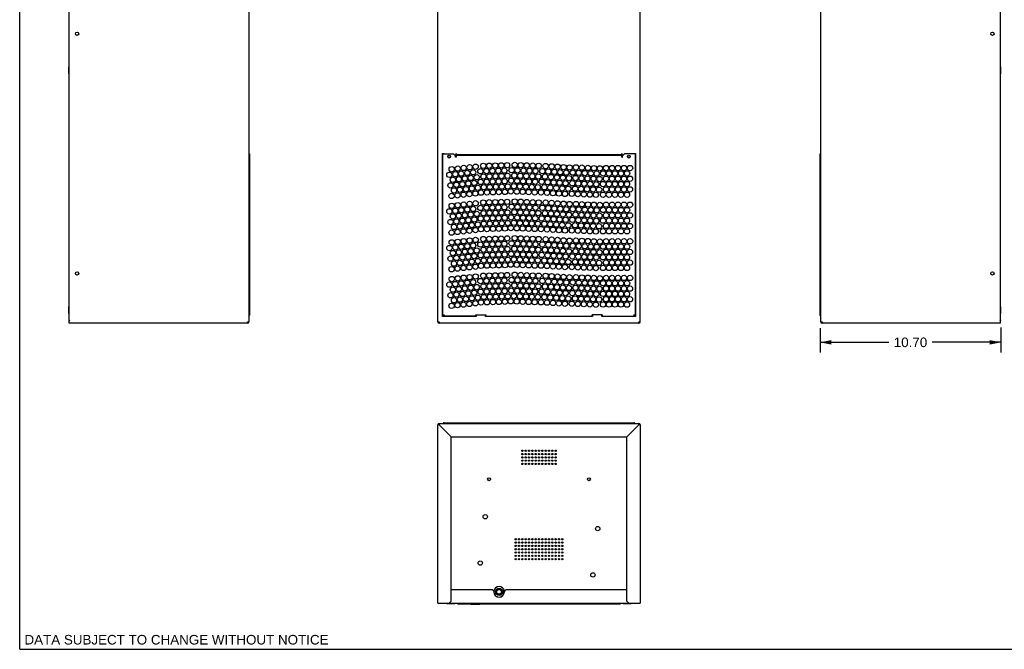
# Model space of a CAD drawing. Header units: inches. Extents: x 0 to 113, y 0 to 73.
# Tile 1 of 5: x 0 to 58, y 0 to 37. Entities that reach past the tile are written whole.
import ezdxf

# ---------------------------------------------------------------- set-up
doc = ezdxf.new("R2010")
doc.units = ezdxf.units.IN
doc.header["$LTSCALE"] = 6.233333
doc.header["$MEASUREMENT"] = 0
doc.layers.get('0').update_dxf_attribs({"linetype": 'CONTINUOUS'})
doc.layers.add('DIMENSIONS', color=7, linetype='CONTINUOUS')
doc.styles.get("Standard").update_dxf_attribs({"font": 'arial.ttf'})
doc.dimstyles.new('DIMSTYLE_1', dxfattribs={"dimtxt": 0.566667, "dimasz": 0.666667, "dimexe": 0.09, "dimexo": 0.07, "dimgap": 0.0425, "dimtad": 0, "dimtih": 1, "dimtoh": 1, "dimzin": 4, "dimdsep": 46, "dimtxsty": 'Standard', "dimblk": '_FILLED', "dimblk1": '_FILLED', "dimblk2": '_FILLED', "dimcen": 0.09, "dimazin": 1, "dimtfac": 1, "dimtdec": 3, "dimtofl": 0, "dimtmove": 0, "dimatfit": 3, "dimldrblk": '_FILLED', "dimfxl": 0, "dimtolj": 1, "dimtzin": 4, "dimarcsym": 0})

# ---------------------------------------------------------------- blocks, each defined once
blk = doc.blocks.new('_FILLED')
at = {"color": 0, "linetype": 'ByBlock'}
blk.add_solid([(0, 0), (-1, 0.2), (-1, -0.2)], dxfattribs=at)
blk = doc.blocks.new('*D1')
at = {"layer": 'DIMENSIONS', "color": 2, "linetype": 'Continuous'}
for p, q in [((47.34, 18.996), (47.34, 17.556)), ((58.041, 19.034), (58.041, 17.556)), ((47.34, 18.156), (51.417, 18.156)), ((58.041, 18.156), (53.964, 18.156))]:
    blk.add_line(p, q, dxfattribs=at)
at = {"layer": 'DIMENSIONS', "color": 2, "linetype": 'Continuous', "xscale": 0.6666666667, "yscale": 0.6666666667, "zscale": 0.6666666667, "rotation": 180}
blk.add_blockref('_FILLED', (47.34, 18.156), dxfattribs=at)
at = {"layer": 'DIMENSIONS', "color": 2, "linetype": 'Continuous', "xscale": 0.6666666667, "yscale": 0.6666666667, "zscale": 0.6666666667}
blk.add_blockref('_FILLED', (58.041, 18.156), dxfattribs=at)
at = {"layer": 'DIMENSIONS', "color": 2, "linetype": 'Continuous', "insert": (52.691, 18.44), "char_height": 0.5667, "width": 1.98017, "attachment_point": 2, "line_spacing_factor": 0.9}
blk.add_mtext('10.70', dxfattribs=at)

msp = doc.modelspace()

# ---------------------------------------------------------------- linework, layer by layer
at = {"color": 7, "linetype": 'Continuous'}
for p, q in [((0, 0), (0, 73.3333)), ((2.9209, 19.4378), (2.9209, 54.6002)), ((24.7332, 19.3591), (24.7332, 54.7185)), ((36.7017, 19.3591), (36.7017, 54.7185)), ((58.0094, 19.4378), (58.0094, 54.6002)), ((13.5508, 53.9943), (13.5508, 19.3591)), ((47.3795, 19.3591), (47.3795, 53.9943)), ((2.8894, 34.4457), (2.8894, 34.0363)), ((2.8894, 34.4457), (2.9209, 34.4457)), ((58.0409, 34.4457), (58.0094, 34.4457)), ((58.0409, 34.0363), (58.0409, 34.4457)), ((2.8894, 34.241), (2.9209, 34.241)), ((2.8894, 34.0363), (2.9209, 34.0363)), ((58.0409, 34.241), (58.0094, 34.241)), ((58.0409, 34.0363), (58.0094, 34.0363)), ((13.5902, 29.3), (13.5508, 29.3)), ((13.5902, 29.3), (13.5902, 19.7725)), ((25.0186, 29.3197), (25.1171, 29.3197)), ((25.0186, 19.6839), (25.0186, 29.3197)), ((25.0285, 29.3), (25.6584, 29.3)), ((25.0285, 19.6937), (25.0285, 29.3)), ((25.1171, 29.3197), (25.1171, 29.3)), ((25.6584, 29.3), (25.7765, 29.1819)), ((25.7765, 29.1032), (25.7765, 29.2389)), ((25.8257, 29.3197), (25.7772, 29.2382)), ((25.8159, 29.2213), (35.619, 29.2213)), ((25.8159, 29.2213), (25.8159, 29.1032)), ((25.8257, 29.3197), (25.8257, 29.241)), ((35.6092, 29.241), (25.8257, 29.241)), ((35.6577, 29.2382), (35.6092, 29.3197)), ((35.6092, 29.241), (35.6092, 29.3197)), ((35.619, 29.1032), (35.619, 29.2213)), ((35.6584, 29.1819), (35.7765, 29.3)), ((35.6584, 29.1032), (35.6584, 29.2389)), ((36.4064, 29.3), (35.7765, 29.3)), ((36.3179, 29.3197), (36.4163, 29.3197)), ((36.3179, 29.3), (36.3179, 29.3197)), ((36.4064, 29.3), (36.4064, 19.6937)), ((36.4163, 29.3197), (36.4163, 19.6839)), ((47.3795, 29.3), (47.3402, 29.3)), ((47.3402, 19.7725), (47.3402, 29.3)), ((25.8159, 29.1032), (25.7765, 29.1032)), ((35.619, 29.1032), (35.6584, 29.1032)), ((25.0186, 22.3512), (25.0285, 22.3512)), ((36.4163, 22.3512), (36.4064, 22.3512)), ((25.0186, 22.115), (25.0285, 22.115)), ((36.4163, 22.115), (36.4064, 22.115)), ((36.4064, 20.9792), (36.4163, 20.9792)), ((36.4064, 20.7311), (36.4163, 20.7311)), ((2.8894, 20.2725), (2.9209, 20.2725)), ((2.8894, 20.2725), (2.8894, 19.863)), ((2.8894, 20.0678), (2.9209, 20.0678)), ((2.8894, 19.863), (2.9209, 19.863)), ((25.0186, 19.8119), (25.0285, 19.8119)), ((36.4064, 19.8119), (36.4163, 19.8119)), ((58.0409, 20.2725), (58.0094, 20.2725)), ((58.0409, 20.0678), (58.0094, 20.0678)), ((58.0409, 19.863), (58.0094, 19.863)), ((58.0409, 19.863), (58.0409, 20.2725)), ((2.9209, 19.4378), (2.9602, 19.4378)), ((2.9236, 19.4247), (2.9209, 19.4378)), ((2.9209, 19.4151), (2.9602, 19.4378)), ((2.9209, 19.2804), (2.9209, 19.4151)), ((13.472, 19.2804), (2.9209, 19.2804)), ((2.9271, 19.4187), (2.9236, 19.4247)), ((13.472, 19.3591), (13.5508, 19.3591)), ((13.472, 19.2804), (13.472, 19.3591)), ((24.7332, 19.3591), (24.8119, 19.3591)), ((24.8119, 19.3591), (24.8119, 19.2804)), ((36.623, 19.2804), (24.8119, 19.2804)), ((26.997, 19.6839), (25.0186, 19.6839)), ((26.997, 19.6937), (25.0285, 19.6937)), ((25.0771, 19.7528), (25.0635, 19.743)), ((25.0679, 19.6937), (25.0692, 19.7069)), ((25.0919, 19.7626), (25.0771, 19.7528)), ((25.0794, 19.7331), (25.0875, 19.7462)), ((25.0875, 19.7462), (25.097, 19.7594)), ((25.1072, 19.7725), (25.0919, 19.7626)), ((25.0925, 19.7287), (25.0974, 19.7424)), ((25.097, 19.7594), (25.1072, 19.7725)), ((25.0974, 19.7424), (25.1023, 19.7571)), ((25.1023, 19.7571), (25.1072, 19.7725)), ((26.9773, 19.7725), (27.5679, 19.7725)), ((26.9773, 19.6937), (26.9773, 19.7725)), ((26.997, 19.7331), (26.9773, 19.7331)), ((26.997, 19.7725), (26.997, 19.6839)), ((27.5482, 19.6839), (27.5482, 19.7725)), ((27.5679, 19.7331), (27.5482, 19.7331)), ((27.5482, 19.6937), (33.8868, 19.6937)), ((33.8868, 19.6839), (27.5482, 19.6839)), ((27.5679, 19.7725), (27.5679, 19.6937)), ((34.4576, 19.7725), (33.8671, 19.7725)), ((33.8671, 19.6937), (33.8671, 19.7725)), ((33.8671, 19.7331), (33.8868, 19.7331)), ((33.8868, 19.7725), (33.8868, 19.6839)), ((34.4379, 19.6839), (34.4379, 19.7725)), ((34.4379, 19.7331), (34.4576, 19.7331)), ((34.4379, 19.6937), (36.4064, 19.6937)), ((36.4163, 19.6839), (34.4379, 19.6839)), ((34.4576, 19.7725), (34.4576, 19.6937)), ((36.3431, 19.7626), (36.3277, 19.7725)), ((36.3277, 19.7725), (36.3379, 19.7594)), ((36.3277, 19.7725), (36.3326, 19.7571)), ((36.3326, 19.7571), (36.3375, 19.7424)), ((36.3375, 19.7424), (36.3425, 19.7287)), ((36.3379, 19.7594), (36.3474, 19.7462)), ((36.3474, 19.7462), (36.3555, 19.7331)), ((36.3555, 19.7331), (36.3618, 19.72)), ((36.3618, 19.72), (36.3657, 19.7069)), ((36.3657, 19.7069), (36.3671, 19.6937)), ((36.3834, 19.7331), (36.3714, 19.743)), ((36.623, 19.3591), (36.7017, 19.3591)), ((36.623, 19.2804), (36.623, 19.3591)), ((47.3795, 19.3591), (47.4583, 19.3591)), ((47.4583, 19.3591), (47.4583, 19.2804)), ((58.0094, 19.2804), (47.4583, 19.2804)), ((57.9701, 19.4378), (58.0094, 19.4378)), ((57.9701, 19.4378), (58.0094, 19.4151)), ((58.0094, 19.2804), (58.0094, 19.4151)), ((25.1072, 13.4011), (36.3277, 13.4011)), ((26.9773, 13.3618), (26.9773, 13.4011)), ((27.5679, 13.4011), (27.5679, 13.3618)), ((33.8671, 13.3618), (33.8671, 13.4011)), ((34.4576, 13.4011), (34.4576, 13.3618)), ((24.7332, 2.7318), (24.7332, 13.283)), ((24.8119, 13.283), (24.7332, 13.283)), ((24.8119, 13.3618), (24.8119, 13.283)), ((24.8119, 13.3618), (36.623, 13.3618)), ((25.5206, 12.5744), (24.8119, 13.283)), ((36.623, 13.283), (35.9143, 12.5744)), ((36.623, 13.283), (36.623, 13.3618)), ((36.7017, 13.283), (36.623, 13.283)), ((36.7017, 13.283), (36.7017, 2.7318)), ((25.5206, 2.85), (25.5206, 12.5744)), ((25.5206, 12.5744), (35.9143, 12.5744)), ((35.9143, 2.85), (35.9143, 12.5744)), ((29.3733, 5.9011), (29.3057, 5.9011)), ((29.5702, 5.9011), (29.5025, 5.9011)), ((29.767, 5.9011), (29.6994, 5.9011)), ((29.9639, 5.9011), (29.8962, 5.9011)), ((30.1607, 5.9011), (30.0931, 5.9011)), ((30.3576, 5.9011), (30.2899, 5.9011)), ((30.5544, 5.9011), (30.4868, 5.9011)), ((30.7513, 5.9011), (30.6836, 5.9011)), ((30.9481, 5.9011), (30.8805, 5.9011)), ((31.145, 5.9011), (31.0773, 5.9011)), ((31.3418, 5.9011), (31.2742, 5.9011)), ((31.5387, 5.9011), (31.471, 5.9011)), ((31.7355, 5.9011), (31.6679, 5.9011)), ((31.9324, 5.9011), (31.8647, 5.9011)), ((32.1293, 5.9011), (32.0616, 5.9011)), ((27.9616, 3.5192), (25.5206, 3.5192)), ((27.9616, 3.5192), (28.0403, 3.4405)), ((28.1457, 3.6354), (28.2569, 3.6996)), ((28.5647, 3.6355), (28.4535, 3.6997)), ((28.6702, 3.4405), (28.749, 3.5192)), ((35.9143, 3.5192), (28.749, 3.5192)), ((28.0403, 3.4405), (28.0403, 3.4011)), ((28.0476, 3.4653), (28.0476, 3.3373)), ((28.146, 3.1667), (28.2563, 3.103)), ((28.564, 3.1664), (28.4537, 3.1027)), ((28.6629, 3.3372), (28.6629, 3.4653)), ((28.6702, 3.4405), (28.6702, 3.4011)), ((24.7332, 2.7318), (36.7017, 2.7318)), ((25.2645, 2.7003), (25.2645, 2.7318)), ((25.2645, 2.7003), (25.7373, 2.7003)), ((25.3827, 2.7003), (25.3827, 2.7318)), ((25.5206, 2.85), (25.4025, 2.7318)), ((25.6191, 2.7003), (25.6191, 2.7318)), ((25.7373, 2.7003), (25.7373, 2.7318)), ((25.8946, 2.6925), (25.8946, 2.7318)), ((25.8946, 2.6925), (35.5403, 2.6925)), ((26.3671, 2.6925), (26.3671, 2.7318)), ((26.6938, 2.6925), (26.6938, 2.6689)), ((26.6938, 2.6689), (27.2214, 2.6689)), ((27.2214, 2.6925), (27.2214, 2.6689)), ((28.2189, 2.7263), (28.2175, 2.7122)), ((28.493, 2.7122), (28.2175, 2.7122)), ((28.2175, 2.7122), (28.2175, 2.7082)), ((28.2175, 2.7082), (28.493, 2.7082)), ((28.4916, 2.7263), (28.493, 2.7122)), ((28.493, 2.7122), (28.493, 2.7082)), ((31.4347, 2.7318), (31.4347, 2.6925)), ((31.997, 2.7318), (31.997, 2.6925)), ((32.9433, 2.7263), (32.9419, 2.7122)), ((33.2175, 2.7122), (32.9419, 2.7122)), ((32.9419, 2.7122), (32.9419, 2.7082)), ((32.9419, 2.7082), (33.2175, 2.7082)), ((33.216, 2.7263), (33.2175, 2.7122)), ((33.2175, 2.7122), (33.2175, 2.7082)), ((35.0679, 2.6925), (35.0679, 2.7318)), ((35.5403, 2.6925), (35.5403, 2.7318)), ((35.6976, 2.7003), (35.6976, 2.7318)), ((35.6976, 2.7003), (36.1704, 2.7003)), ((35.8158, 2.7003), (35.8158, 2.7318)), ((36.0324, 2.7318), (35.9143, 2.85)), ((36.0522, 2.7003), (36.0522, 2.7318)), ((36.1704, 2.7003), (36.1704, 2.7318)), ((0, 0), (113.3333, 0))]:
    msp.add_line(p, q, dxfattribs=at)
for points in [[(13.5902, 19.7725), (13.5886, 19.7626), (13.5842, 19.7528), (13.5769, 19.743), (13.5671, 19.7331), (13.5552, 19.7233), (13.5508, 19.7201)], [(25.0635, 19.743), (25.0515, 19.7331), (25.0418, 19.7233), (25.0345, 19.7134), (25.03, 19.7036), (25.0285, 19.6937)], [(25.0679, 19.6937), (25.0728, 19.6953), (25.0777, 19.6997), (25.0826, 19.707), (25.0875, 19.7168), (25.0925, 19.7287)], [(25.0692, 19.7069), (25.0731, 19.72), (25.0794, 19.7331)], [(25.1072, 19.7725), (25.1023, 19.7648), (25.0974, 19.7574), (25.0925, 19.7506), (25.0875, 19.7446), (25.0849, 19.7421)], [(36.35, 19.7421), (36.3474, 19.7446), (36.3425, 19.7506), (36.3375, 19.7574), (36.3326, 19.7648), (36.3277, 19.7725)], [(36.3425, 19.7287), (36.3474, 19.7168), (36.3523, 19.707), (36.3572, 19.6997), (36.3621, 19.6953), (36.3671, 19.6937)], [(36.3714, 19.743), (36.3578, 19.7528), (36.3431, 19.7626)], [(36.4004, 19.7134), (36.3932, 19.7233), (36.3834, 19.7331)], [(36.4064, 19.6937), (36.4049, 19.7036), (36.4004, 19.7134)], [(47.3795, 19.7201), (47.3751, 19.7233), (47.3632, 19.7331), (47.3534, 19.743), (47.3461, 19.7528), (47.3417, 19.7626), (47.3402, 19.7725)], [(58.0094, 19.4378), (58.0068, 19.4247), (58.0032, 19.4187)], [(25.081, 13.3618), (25.0826, 13.3661), (25.0875, 13.3781), (25.0925, 13.3879), (25.0974, 13.3951), (25.1023, 13.3996), (25.1072, 13.4011)], [(36.3277, 13.4011), (36.3326, 13.3996), (36.3375, 13.3951), (36.3425, 13.3879), (36.3474, 13.3781), (36.3523, 13.3661), (36.3539, 13.3618)]]:
    msp.add_lwpolyline(points, dxfattribs=at)
for centre, radius in [((3.3933, 36.4063), 0.0984), ((57.537, 36.4063), 0.0984), ((25.4025, 29.1426), 0.0846), ((25.4025, 29.1426), 0.0787), ((25.4025, 29.1426), 0.0709), ((36.0324, 29.1426), 0.0846), ((36.0324, 29.1426), 0.0787), ((36.0324, 29.1426), 0.0709), ((25.5571, 28.3957), 0.1575), ((25.9095, 28.4328), 0.1575), ((26.2619, 28.4698), 0.1575), ((26.6142, 28.5069), 0.1575), ((26.9666, 28.5439), 0.1575), ((27.4191, 28.5925), 0.1575), ((27.7733, 28.6024), 0.1575), ((28.1275, 28.6123), 0.1575), ((28.4817, 28.6221), 0.1575), ((28.8359, 28.632), 0.1575), ((29.2828, 28.6489), 0.1575), ((29.6369, 28.635), 0.1575), ((29.9909, 28.621), 0.1575), ((30.345, 28.6071), 0.1575), ((30.699, 28.5932), 0.1575), ((31.1107, 28.5845), 0.1575), ((31.4643, 28.5626), 0.1575), ((31.818, 28.5406), 0.1575), ((32.1716, 28.5186), 0.1575), ((32.5253, 28.4967), 0.1575), ((32.9036, 28.5029), 0.1575), ((33.2577, 28.4881), 0.1575), ((33.6117, 28.4734), 0.1575), ((33.9657, 28.4586), 0.1575), ((34.3197, 28.4439), 0.1575), ((34.6827, 28.4635), 0.1575), ((35.037, 28.4628), 0.1575), ((35.3913, 28.4622), 0.1575), ((35.7457, 28.4615), 0.1575), ((36.1, 28.4608), 0.1575), ((25.4138, 28.064), 0.1575), ((25.7662, 28.101), 0.1575), ((25.9753, 27.8063), 0.1575), ((26.1186, 28.1381), 0.1575), ((26.3277, 27.8434), 0.1575), ((26.471, 28.1751), 0.1575), ((26.6801, 27.8804), 0.1575), ((26.8234, 28.2121), 0.1575), ((27.0325, 27.9174), 0.1575), ((27.2507, 28.2728), 0.1575), ((27.4366, 27.9629), 0.1575), ((27.6049, 28.2826), 0.1575), ((27.7908, 27.9727), 0.1575), ((27.9591, 28.2925), 0.1575), ((28.145, 27.9826), 0.1575), ((28.3133, 28.3023), 0.1575), ((28.4992, 27.9924), 0.1575), ((28.6675, 28.3122), 0.1575), ((28.8534, 28.0023), 0.1575), ((29.0934, 28.3411), 0.1575), ((29.258, 28.0194), 0.1575), ((29.4474, 28.3272), 0.1575), ((29.6121, 28.0055), 0.1575), ((29.8015, 28.3133), 0.1575), ((29.9661, 27.9916), 0.1575), ((30.1556, 28.2993), 0.1575), ((30.3202, 27.9777), 0.1575), ((30.5096, 28.2854), 0.1575), ((30.6743, 27.9637), 0.1575), ((30.9143, 28.2812), 0.1575), ((31.0716, 27.9558), 0.1575), ((31.268, 28.2592), 0.1575), ((31.4253, 27.9339), 0.1575), ((31.6216, 28.2372), 0.1575), ((31.7789, 27.9119), 0.1575), ((31.9753, 28.2153), 0.1575), ((32.1326, 27.8899), 0.1575), ((32.3289, 28.1933), 0.1575), ((32.4862, 27.868), 0.1575), ((32.7135, 28.1955), 0.1575), ((32.8774, 27.8735), 0.1575), ((33.0675, 28.1808), 0.1575), ((33.2314, 27.8587), 0.1575), ((33.4216, 28.1661), 0.1575), ((33.5855, 27.844), 0.1575), ((33.7756, 28.1513), 0.1575), ((33.9395, 27.8293), 0.1575), ((34.1296, 28.1366), 0.1575), ((34.2935, 27.8145), 0.1575), ((34.5049, 28.1489), 0.1575), ((34.6815, 27.8336), 0.1575), ((34.8592, 28.1482), 0.1575), ((35.0358, 27.8329), 0.1575), ((35.2136, 28.1475), 0.1575), ((35.3901, 27.8322), 0.1575), ((35.5679, 28.1469), 0.1575), ((35.7445, 27.8316), 0.1575), ((35.9222, 28.1462), 0.1575), ((36.0988, 27.8309), 0.1575), ((25.4796, 27.4375), 0.1575), ((25.6229, 27.7693), 0.1575), ((25.832, 27.4746), 0.1575), ((26.1844, 27.5116), 0.1575), ((26.3935, 27.2169), 0.1575), ((26.5368, 27.5486), 0.1575), ((26.7459, 27.2539), 0.1575), ((26.8892, 27.5857), 0.1575), ((27.0983, 27.291), 0.1575), ((27.2683, 27.6431), 0.1575), ((27.4541, 27.3332), 0.1575), ((27.6225, 27.653), 0.1575), ((27.8083, 27.343), 0.1575), ((27.9766, 27.6628), 0.1575), ((28.1625, 27.3529), 0.1575), ((28.3308, 27.6727), 0.1575), ((28.5167, 27.3628), 0.1575), ((28.685, 27.6825), 0.1575), ((28.8709, 27.3726), 0.1575), ((29.0686, 27.7117), 0.1575), ((29.2333, 27.39), 0.1575), ((29.4227, 27.6978), 0.1575), ((29.5873, 27.3761), 0.1575), ((29.7767, 27.6838), 0.1575), ((29.9414, 27.3622), 0.1575), ((30.1308, 27.6699), 0.1575), ((30.2954, 27.3482), 0.1575), ((30.4849, 27.656), 0.1575), ((30.6495, 27.3343), 0.1575), ((30.8753, 27.6525), 0.1575), ((31.0326, 27.3271), 0.1575), ((31.2289, 27.6305), 0.1575), ((31.3862, 27.3052), 0.1575), ((31.5826, 27.6085), 0.1575), ((31.7399, 27.2832), 0.1575), ((31.9362, 27.5866), 0.1575), ((32.0935, 27.2612), 0.1575), ((32.2899, 27.5646), 0.1575), ((32.4472, 27.2392), 0.1575), ((32.6873, 27.5662), 0.1575), ((32.8512, 27.2441), 0.1575), ((33.0413, 27.5514), 0.1575), ((33.2052, 27.2294), 0.1575), ((33.3954, 27.5367), 0.1575), ((33.7494, 27.5219), 0.1575), ((34.1034, 27.5072), 0.1575), ((34.5037, 27.519), 0.1575), ((34.858, 27.5183), 0.1575), ((35.2124, 27.5176), 0.1575), ((35.5667, 27.5169), 0.1575), ((35.921, 27.5163), 0.1575), ((25.5455, 26.8111), 0.1575), ((25.6888, 27.1428), 0.1575), ((25.8979, 26.8481), 0.1575), ((26.0411, 27.1798), 0.1575), ((26.2503, 26.8851), 0.1575), ((26.6027, 26.9222), 0.1575), ((26.955, 26.9592), 0.1575), ((27.2858, 27.0134), 0.1575), ((27.64, 27.0233), 0.1575), ((27.9942, 27.0331), 0.1575), ((28.3484, 27.043), 0.1575), ((28.7026, 27.0528), 0.1575), ((29.0439, 27.0823), 0.1575), ((29.3979, 27.0683), 0.1575), ((29.752, 27.0544), 0.1575), ((30.106, 27.0405), 0.1575), ((30.4601, 27.0266), 0.1575), ((30.8362, 27.0237), 0.1575), ((31.1899, 27.0018), 0.1575), ((31.5435, 26.9798), 0.1575), ((31.8972, 26.9578), 0.1575), ((32.2508, 26.9359), 0.1575), ((32.6611, 26.9368), 0.1575), ((33.0151, 26.922), 0.1575), ((33.3691, 26.9073), 0.1575), ((33.5593, 27.2146), 0.1575), ((33.7232, 26.8926), 0.1575), ((33.9133, 27.1999), 0.1575), ((34.0772, 26.8778), 0.1575), ((34.2673, 27.1851), 0.1575), ((34.5025, 26.889), 0.1575), ((34.6803, 27.2037), 0.1575), ((34.8568, 26.8884), 0.1575), ((35.0346, 27.203), 0.1575), ((35.2112, 26.8877), 0.1575), ((35.3889, 27.2023), 0.1575), ((35.5655, 26.887), 0.1575), ((35.7433, 27.2016), 0.1575), ((35.9198, 26.8863), 0.1575), ((36.0976, 27.201), 0.1575), ((25.5571, 26.2304), 0.1575), ((25.9095, 26.2674), 0.1575), ((26.2619, 26.3045), 0.1575), ((26.6142, 26.3415), 0.1575), ((26.9666, 26.3785), 0.1575), ((27.2507, 26.1074), 0.1575), ((27.4191, 26.4272), 0.1575), ((27.6049, 26.1173), 0.1575), ((27.7733, 26.437), 0.1575), ((27.9591, 26.1271), 0.1575), ((28.1275, 26.4469), 0.1575), ((28.3133, 26.137), 0.1575), ((28.4817, 26.4568), 0.1575), ((28.6675, 26.1468), 0.1575), ((28.8359, 26.4666), 0.1575), ((29.0934, 26.1758), 0.1575), ((29.2828, 26.4835), 0.1575), ((29.4474, 26.1618), 0.1575), ((29.6369, 26.4696), 0.1575), ((29.8015, 26.1479), 0.1575), ((29.9909, 26.4557), 0.1575), ((30.1556, 26.134), 0.1575), ((30.345, 26.4417), 0.1575), ((30.5096, 26.1201), 0.1575), ((30.699, 26.4278), 0.1575), ((30.9143, 26.1158), 0.1575), ((31.1107, 26.4192), 0.1575), ((31.268, 26.0938), 0.1575), ((31.4643, 26.3972), 0.1575), ((31.6216, 26.0719), 0.1575), ((31.818, 26.3752), 0.1575), ((32.1716, 26.3533), 0.1575), ((32.5253, 26.3313), 0.1575), ((32.9036, 26.3375), 0.1575), ((33.2577, 26.3228), 0.1575), ((33.6117, 26.308), 0.1575), ((33.9657, 26.2933), 0.1575), ((34.3197, 26.2785), 0.1575), ((34.6827, 26.2981), 0.1575), ((35.037, 26.2975), 0.1575), ((35.3913, 26.2968), 0.1575), ((35.7457, 26.2961), 0.1575), ((36.1, 26.2955), 0.1575), ((25.4138, 25.8986), 0.1575), ((25.6229, 25.6039), 0.1575), ((25.7662, 25.9357), 0.1575), ((25.9753, 25.641), 0.1575), ((26.1186, 25.9727), 0.1575), ((26.3277, 25.678), 0.1575), ((26.471, 26.0098), 0.1575), ((26.6801, 25.715), 0.1575), ((26.8234, 26.0468), 0.1575), ((27.0325, 25.7521), 0.1575), ((27.2683, 25.4778), 0.1575), ((27.4366, 25.7975), 0.1575), ((27.6225, 25.4876), 0.1575), ((27.7908, 25.8074), 0.1575), ((27.9766, 25.4975), 0.1575), ((28.145, 25.8172), 0.1575), ((28.3308, 25.5073), 0.1575), ((28.4992, 25.8271), 0.1575), ((28.685, 25.5172), 0.1575), ((28.8534, 25.8369), 0.1575), ((29.0686, 25.5463), 0.1575), ((29.258, 25.8541), 0.1575), ((29.4227, 25.5324), 0.1575), ((29.6121, 25.8402), 0.1575), ((29.7767, 25.5185), 0.1575), ((29.9661, 25.8262), 0.1575), ((30.1308, 25.5046), 0.1575), ((30.3202, 25.8123), 0.1575), ((30.4849, 25.4906), 0.1575), ((30.6743, 25.7984), 0.1575), ((30.8753, 25.4871), 0.1575), ((31.0716, 25.7905), 0.1575), ((31.4253, 25.7685), 0.1575), ((31.7789, 25.7465), 0.1575), ((31.9753, 26.0499), 0.1575), ((32.1326, 25.7246), 0.1575), ((32.3289, 26.0279), 0.1575), ((32.4862, 25.7026), 0.1575), ((32.7135, 26.0302), 0.1575), ((32.8774, 25.7081), 0.1575), ((33.0675, 26.0154), 0.1575), ((33.2314, 25.6934), 0.1575), ((33.4216, 26.0007), 0.1575), ((33.5855, 25.6786), 0.1575), ((33.7756, 25.986), 0.1575), ((33.9395, 25.6639), 0.1575), ((34.1296, 25.9712), 0.1575), ((34.2935, 25.6492), 0.1575), ((34.5049, 25.9835), 0.1575), ((34.6815, 25.6682), 0.1575), ((34.8592, 25.9828), 0.1575), ((35.0358, 25.6676), 0.1575), ((35.2136, 25.9822), 0.1575), ((35.3901, 25.6669), 0.1575), ((35.5679, 25.9815), 0.1575), ((35.7445, 25.6662), 0.1575), ((35.9222, 25.9808), 0.1575), ((36.0988, 25.6655), 0.1575), ((25.4796, 25.2722), 0.1575), ((25.6888, 24.9775), 0.1575), ((25.832, 25.3092), 0.1575), ((26.0411, 25.0145), 0.1575), ((26.1844, 25.3462), 0.1575), ((26.3935, 25.0515), 0.1575), ((26.5368, 25.3833), 0.1575), ((26.7459, 25.0886), 0.1575), ((26.8892, 25.4203), 0.1575), ((27.0983, 25.1256), 0.1575), ((27.4541, 25.1678), 0.1575), ((27.8083, 25.1777), 0.1575), ((28.1625, 25.1875), 0.1575), ((28.5167, 25.1974), 0.1575), ((28.7026, 24.8875), 0.1575), ((28.8709, 25.2073), 0.1575), ((29.0439, 24.9169), 0.1575), ((29.2333, 25.2247), 0.1575), ((29.3979, 24.903), 0.1575), ((29.5873, 25.2107), 0.1575), ((29.752, 24.8891), 0.1575), ((29.9414, 25.1968), 0.1575), ((30.2954, 25.1829), 0.1575), ((30.6495, 25.169), 0.1575), ((31.0326, 25.1618), 0.1575), ((31.2289, 25.4651), 0.1575), ((31.3862, 25.1398), 0.1575), ((31.5826, 25.4432), 0.1575), ((31.7399, 25.1178), 0.1575), ((31.9362, 25.4212), 0.1575), ((32.0935, 25.0959), 0.1575), ((32.2899, 25.3992), 0.1575), ((32.4472, 25.0739), 0.1575), ((32.6873, 25.4008), 0.1575), ((32.8512, 25.0788), 0.1575), ((33.0413, 25.3861), 0.1575), ((33.2052, 25.064), 0.1575), ((33.3954, 25.3713), 0.1575), ((33.5593, 25.0493), 0.1575), ((33.7494, 25.3566), 0.1575), ((33.9133, 25.0345), 0.1575), ((34.1034, 25.3418), 0.1575), ((34.2673, 25.0198), 0.1575), ((34.5037, 25.3536), 0.1575), ((34.6803, 25.0383), 0.1575), ((34.858, 25.3529), 0.1575), ((35.0346, 25.0376), 0.1575), ((35.2124, 25.3523), 0.1575), ((35.3889, 25.037), 0.1575), ((35.5667, 25.3516), 0.1575), ((35.7433, 25.0363), 0.1575), ((35.921, 25.3509), 0.1575), ((36.0976, 25.0356), 0.1575), ((25.5455, 24.6457), 0.1575), ((25.8979, 24.6827), 0.1575), ((26.2503, 24.7198), 0.1575), ((26.6027, 24.7568), 0.1575), ((26.955, 24.7938), 0.1575), ((27.2858, 24.8481), 0.1575), ((27.64, 24.8579), 0.1575), ((27.9942, 24.8678), 0.1575), ((28.3484, 24.8776), 0.1575), ((29.2828, 24.3182), 0.1575), ((29.6369, 24.3042), 0.1575), ((30.106, 24.8751), 0.1575), ((30.4601, 24.8612), 0.1575), ((30.8362, 24.8584), 0.1575), ((31.1899, 24.8364), 0.1575), ((31.5435, 24.8145), 0.1575), ((31.8972, 24.7925), 0.1575), ((32.2508, 24.7705), 0.1575), ((32.6611, 24.7714), 0.1575), ((33.0151, 24.7567), 0.1575), ((33.3691, 24.742), 0.1575), ((33.7232, 24.7272), 0.1575), ((34.0772, 24.7125), 0.1575), ((34.5025, 24.7237), 0.1575), ((34.8568, 24.723), 0.1575), ((35.2112, 24.7223), 0.1575), ((35.5655, 24.7217), 0.1575), ((35.9198, 24.721), 0.1575), ((25.4138, 23.7333), 0.1575), ((25.5571, 24.065), 0.1575), ((25.7662, 23.7703), 0.1575), ((25.9095, 24.1021), 0.1575), ((26.1186, 23.8074), 0.1575), ((26.2619, 24.1391), 0.1575), ((26.471, 23.8444), 0.1575), ((26.6142, 24.1762), 0.1575), ((26.8234, 23.8814), 0.1575), ((26.9666, 24.2132), 0.1575), ((27.2507, 23.9421), 0.1575), ((27.4191, 24.2618), 0.1575), ((27.6049, 23.9519), 0.1575), ((27.7733, 24.2717), 0.1575), ((27.9591, 23.9618), 0.1575), ((28.1275, 24.2815), 0.1575), ((28.3133, 23.9716), 0.1575), ((28.4817, 24.2914), 0.1575), ((28.6675, 23.9815), 0.1575), ((28.8359, 24.3013), 0.1575), ((29.0934, 24.0104), 0.1575), ((29.4474, 23.9965), 0.1575), ((29.8015, 23.9826), 0.1575), ((29.9909, 24.2903), 0.1575), ((30.1556, 23.9686), 0.1575), ((30.345, 24.2764), 0.1575), ((30.5096, 23.9547), 0.1575), ((30.699, 24.2625), 0.1575), ((30.9143, 23.9505), 0.1575), ((31.1107, 24.2538), 0.1575), ((31.268, 23.9285), 0.1575), ((31.4643, 24.2319), 0.1575), ((31.6216, 23.9065), 0.1575), ((31.818, 24.2099), 0.1575), ((31.9753, 23.8846), 0.1575), ((32.1716, 24.1879), 0.1575), ((32.3289, 23.8626), 0.1575), ((32.5253, 24.166), 0.1575), ((32.7135, 23.8648), 0.1575), ((32.9036, 24.1722), 0.1575), ((33.0675, 23.8501), 0.1575), ((33.2577, 24.1574), 0.1575), ((33.4216, 23.8354), 0.1575), ((33.6117, 24.1427), 0.1575), ((33.7756, 23.8206), 0.1575), ((33.9657, 24.1279), 0.1575), ((34.1296, 23.8059), 0.1575), ((34.3197, 24.1132), 0.1575), ((34.5049, 23.8182), 0.1575), ((34.6827, 24.1328), 0.1575), ((34.8592, 23.8175), 0.1575), ((35.037, 24.1321), 0.1575), ((35.2136, 23.8168), 0.1575), ((35.3913, 24.1314), 0.1575), ((35.5679, 23.8161), 0.1575), ((35.7457, 24.1308), 0.1575), ((35.9222, 23.8155), 0.1575), ((36.1, 24.1301), 0.1575), ((25.6229, 23.4386), 0.1575), ((25.832, 23.1439), 0.1575), ((25.9753, 23.4756), 0.1575), ((26.1844, 23.1809), 0.1575), ((26.3277, 23.5126), 0.1575), ((26.5368, 23.2179), 0.1575), ((26.6801, 23.5497), 0.1575), ((26.8892, 23.255), 0.1575), ((27.0325, 23.5867), 0.1575), ((27.2683, 23.3124), 0.1575), ((27.4366, 23.6322), 0.1575), ((27.6225, 23.3223), 0.1575), ((27.7908, 23.642), 0.1575), ((27.9766, 23.3321), 0.1575), ((28.145, 23.6519), 0.1575), ((28.3308, 23.342), 0.1575), ((28.4992, 23.6617), 0.1575), ((28.685, 23.3518), 0.1575), ((28.8534, 23.6716), 0.1575), ((29.0686, 23.381), 0.1575), ((29.258, 23.6887), 0.1575), ((29.4227, 23.3671), 0.1575), ((29.6121, 23.6748), 0.1575), ((29.7767, 23.3531), 0.1575), ((29.9661, 23.6609), 0.1575), ((30.1308, 23.3392), 0.1575), ((30.3202, 23.647), 0.1575), ((30.4849, 23.3253), 0.1575), ((30.6743, 23.633), 0.1575), ((30.8753, 23.3217), 0.1575), ((31.0716, 23.6251), 0.1575), ((31.2289, 23.2998), 0.1575), ((31.4253, 23.6032), 0.1575), ((31.5826, 23.2778), 0.1575), ((31.7789, 23.5812), 0.1575), ((31.9362, 23.2558), 0.1575), ((32.1326, 23.5592), 0.1575), ((32.2899, 23.2339), 0.1575), ((32.4862, 23.5372), 0.1575), ((32.6873, 23.2355), 0.1575), ((32.8774, 23.5428), 0.1575), ((33.0413, 23.2207), 0.1575), ((33.2314, 23.528), 0.1575), ((33.3954, 23.206), 0.1575), ((33.5855, 23.5133), 0.1575), ((33.7494, 23.1912), 0.1575), ((33.9395, 23.4985), 0.1575), ((34.1034, 23.1765), 0.1575), ((34.2935, 23.4838), 0.1575), ((34.5037, 23.1882), 0.1575), ((34.6815, 23.5029), 0.1575), ((34.858, 23.1876), 0.1575), ((35.0358, 23.5022), 0.1575), ((35.2124, 23.1869), 0.1575), ((35.3901, 23.5015), 0.1575), ((35.5667, 23.1862), 0.1575), ((35.7445, 23.5009), 0.1575), ((35.921, 23.1856), 0.1575), ((36.0988, 23.5002), 0.1575), ((25.4796, 23.1068), 0.1575), ((25.6888, 22.8121), 0.1575), ((26.0411, 22.8491), 0.1575), ((26.3935, 22.8862), 0.1575), ((26.6027, 22.5915), 0.1575), ((26.7459, 22.9232), 0.1575), ((26.955, 22.6285), 0.1575), ((27.0983, 22.9602), 0.1575), ((27.2858, 22.6827), 0.1575), ((27.4541, 23.0025), 0.1575), ((27.64, 22.6926), 0.1575), ((27.8083, 23.0123), 0.1575), ((27.9942, 22.7024), 0.1575), ((28.1625, 23.0222), 0.1575), ((28.3484, 22.7123), 0.1575), ((28.5167, 23.032), 0.1575), ((28.7026, 22.7221), 0.1575), ((28.8709, 23.0419), 0.1575), ((29.0439, 22.7515), 0.1575), ((29.2333, 23.0593), 0.1575), ((29.3979, 22.7376), 0.1575), ((29.5873, 23.0454), 0.1575), ((29.752, 22.7237), 0.1575), ((29.9414, 23.0315), 0.1575), ((30.106, 22.7098), 0.1575), ((30.2954, 23.0175), 0.1575), ((30.4601, 22.6958), 0.1575), ((30.6495, 23.0036), 0.1575), ((30.8362, 22.693), 0.1575), ((31.0326, 22.9964), 0.1575), ((31.1899, 22.6711), 0.1575), ((31.3862, 22.9744), 0.1575), ((31.5435, 22.6491), 0.1575), ((31.7399, 22.9525), 0.1575), ((31.8972, 22.6271), 0.1575), ((32.0935, 22.9305), 0.1575), ((32.2508, 22.6052), 0.1575), ((32.4472, 22.9085), 0.1575), ((32.6611, 22.6061), 0.1575), ((32.8512, 22.9134), 0.1575), ((33.0151, 22.5913), 0.1575), ((33.2052, 22.8987), 0.1575), ((33.3691, 22.5766), 0.1575), ((33.5593, 22.8839), 0.1575), ((33.7232, 22.5619), 0.1575), ((33.9133, 22.8692), 0.1575), ((34.2673, 22.8544), 0.1575), ((34.5025, 22.5583), 0.1575), ((34.6803, 22.8729), 0.1575), ((34.8568, 22.5577), 0.1575), ((35.0346, 22.8723), 0.1575), ((35.2112, 22.557), 0.1575), ((35.3889, 22.8716), 0.1575), ((35.5655, 22.5563), 0.1575), ((35.7433, 22.8709), 0.1575), ((36.0976, 22.8703), 0.1575), ((3.3933, 22.2331), 0.0984), ((25.5455, 22.4803), 0.1575), ((25.8979, 22.5174), 0.1575), ((26.2503, 22.5544), 0.1575), ((26.2619, 21.9738), 0.1575), ((26.6142, 22.0108), 0.1575), ((26.9666, 22.0478), 0.1575), ((27.4191, 22.0965), 0.1575), ((27.7733, 22.1063), 0.1575), ((28.1275, 22.1162), 0.1575), ((28.4817, 22.126), 0.1575), ((28.8359, 22.1359), 0.1575), ((29.2828, 22.1528), 0.1575), ((29.6369, 22.1389), 0.1575), ((29.9909, 22.125), 0.1575), ((30.345, 22.111), 0.1575), ((30.699, 22.0971), 0.1575), ((31.1107, 22.0885), 0.1575), ((31.4643, 22.0665), 0.1575), ((31.818, 22.0445), 0.1575), ((32.1716, 22.0226), 0.1575), ((32.5253, 22.0006), 0.1575), ((32.9036, 22.0068), 0.1575), ((33.2577, 21.9921), 0.1575), ((33.6117, 21.9773), 0.1575), ((34.0772, 22.5471), 0.1575), ((35.9198, 22.5556), 0.1575), ((57.537, 22.2331), 0.0984), ((25.4138, 21.5679), 0.1575), ((25.5571, 21.8997), 0.1575), ((25.7662, 21.605), 0.1575), ((25.9095, 21.9367), 0.1575), ((26.1186, 21.642), 0.1575), ((26.471, 21.679), 0.1575), ((26.8234, 21.7161), 0.1575), ((27.0325, 21.4214), 0.1575), ((27.2507, 21.7767), 0.1575), ((27.4366, 21.4668), 0.1575), ((27.6049, 21.7866), 0.1575), ((27.7908, 21.4767), 0.1575), ((27.9591, 21.7964), 0.1575), ((28.145, 21.4865), 0.1575), ((28.3133, 21.8063), 0.1575), ((28.4992, 21.4964), 0.1575), ((28.6675, 21.8161), 0.1575), ((28.8534, 21.5062), 0.1575), ((29.0934, 21.8451), 0.1575), ((29.258, 21.5234), 0.1575), ((29.4474, 21.8311), 0.1575), ((29.6121, 21.5095), 0.1575), ((29.8015, 21.8172), 0.1575), ((29.9661, 21.4955), 0.1575), ((30.1556, 21.8033), 0.1575), ((30.3202, 21.4816), 0.1575), ((30.5096, 21.7894), 0.1575), ((30.6743, 21.4677), 0.1575), ((30.9143, 21.7851), 0.1575), ((31.0716, 21.4598), 0.1575), ((31.268, 21.7631), 0.1575), ((31.4253, 21.4378), 0.1575), ((31.6216, 21.7412), 0.1575), ((31.7789, 21.4158), 0.1575), ((31.9753, 21.7192), 0.1575), ((32.1326, 21.3939), 0.1575), ((32.3289, 21.6972), 0.1575), ((32.7135, 21.6995), 0.1575), ((33.0675, 21.6847), 0.1575), ((33.4216, 21.67), 0.1575), ((33.7756, 21.6553), 0.1575), ((33.9657, 21.9626), 0.1575), ((34.1296, 21.6405), 0.1575), ((34.3197, 21.9478), 0.1575), ((34.5049, 21.6528), 0.1575), ((34.6827, 21.9674), 0.1575), ((34.8592, 21.6521), 0.1575), ((35.037, 21.9668), 0.1575), ((35.2136, 21.6515), 0.1575), ((35.3913, 21.9661), 0.1575), ((35.5679, 21.6508), 0.1575), ((35.7457, 21.9654), 0.1575), ((35.9222, 21.6501), 0.1575), ((36.1, 21.9647), 0.1575), ((25.4796, 20.9415), 0.1575), ((25.6229, 21.2732), 0.1575), ((25.832, 20.9785), 0.1575), ((25.9753, 21.3103), 0.1575), ((26.1844, 21.0155), 0.1575), ((26.3277, 21.3473), 0.1575), ((26.5368, 21.0526), 0.1575), ((26.6801, 21.3843), 0.1575), ((26.8892, 21.0896), 0.1575), ((27.2683, 21.147), 0.1575), ((27.4541, 20.8371), 0.1575), ((27.6225, 21.1569), 0.1575), ((27.8083, 20.847), 0.1575), ((27.9766, 21.1668), 0.1575), ((28.1625, 20.8568), 0.1575), ((28.3308, 21.1766), 0.1575), ((28.5167, 20.8667), 0.1575), ((28.685, 21.1865), 0.1575), ((28.8709, 20.8765), 0.1575), ((29.0686, 21.2156), 0.1575), ((29.2333, 20.8939), 0.1575), ((29.4227, 21.2017), 0.1575), ((29.5873, 20.88), 0.1575), ((29.7767, 21.1878), 0.1575), ((29.9414, 20.8661), 0.1575), ((30.1308, 21.1739), 0.1575), ((30.2954, 20.8522), 0.1575), ((30.4849, 21.1599), 0.1575), ((30.6495, 20.8382), 0.1575), ((30.8753, 21.1564), 0.1575), ((31.0326, 20.8311), 0.1575), ((31.2289, 21.1344), 0.1575), ((31.3862, 20.8091), 0.1575), ((31.5826, 21.1125), 0.1575), ((31.9362, 21.0905), 0.1575), ((32.2899, 21.0685), 0.1575), ((32.4862, 21.3719), 0.1575), ((32.6873, 21.0701), 0.1575), ((32.8774, 21.3774), 0.1575), ((33.0413, 21.0554), 0.1575), ((33.2314, 21.3627), 0.1575), ((33.3954, 21.0406), 0.1575), ((33.5855, 21.3479), 0.1575), ((33.7494, 21.0259), 0.1575), ((33.9395, 21.3332), 0.1575), ((34.1034, 21.0111), 0.1575), ((34.2935, 21.3185), 0.1575), ((34.5037, 21.0229), 0.1575), ((34.6815, 21.3375), 0.1575), ((34.858, 21.0222), 0.1575), ((35.0358, 21.3368), 0.1575), ((35.2124, 21.0215), 0.1575), ((35.3901, 21.3362), 0.1575), ((35.5667, 21.0209), 0.1575), ((35.7445, 21.3355), 0.1575), ((35.921, 21.0202), 0.1575), ((36.0988, 21.3348), 0.1575), ((25.5455, 20.315), 0.1575), ((25.6888, 20.6467), 0.1575), ((25.8979, 20.352), 0.1575), ((26.0411, 20.6838), 0.1575), ((26.2503, 20.3891), 0.1575), ((26.3935, 20.7208), 0.1575), ((26.6027, 20.4261), 0.1575), ((26.7459, 20.7579), 0.1575), ((26.955, 20.4631), 0.1575), ((27.0983, 20.7949), 0.1575), ((27.2858, 20.5174), 0.1575), ((27.64, 20.5272), 0.1575), ((27.9942, 20.5371), 0.1575), ((28.3484, 20.5469), 0.1575), ((28.7026, 20.5568), 0.1575), ((29.0439, 20.5862), 0.1575), ((29.3979, 20.5723), 0.1575), ((29.752, 20.5583), 0.1575), ((30.106, 20.5444), 0.1575), ((30.4601, 20.5305), 0.1575), ((30.8362, 20.5277), 0.1575), ((31.1899, 20.5057), 0.1575), ((31.5435, 20.4837), 0.1575), ((31.7399, 20.7871), 0.1575), ((31.8972, 20.4618), 0.1575), ((32.0935, 20.7652), 0.1575), ((32.2508, 20.4398), 0.1575), ((32.4472, 20.7432), 0.1575), ((32.6611, 20.4407), 0.1575), ((32.8512, 20.748), 0.1575), ((33.0151, 20.426), 0.1575), ((33.2052, 20.7333), 0.1575), ((33.3691, 20.4112), 0.1575), ((33.5593, 20.7186), 0.1575), ((33.7232, 20.3965), 0.1575), ((33.9133, 20.7038), 0.1575), ((34.0772, 20.3818), 0.1575), ((34.2673, 20.6891), 0.1575), ((34.5025, 20.393), 0.1575), ((34.6803, 20.7076), 0.1575), ((34.8568, 20.3923), 0.1575), ((35.0346, 20.7069), 0.1575), ((35.2112, 20.3916), 0.1575), ((35.3889, 20.7062), 0.1575), ((35.5655, 20.391), 0.1575), ((35.7433, 20.7056), 0.1575), ((35.9198, 20.3903), 0.1575), ((36.0976, 20.7049), 0.1575), ((29.7332, 11.7476), 0.0394), ((29.9301, 11.7476), 0.0394), ((30.1269, 11.7476), 0.0394), ((30.3238, 11.7476), 0.0394), ((30.5206, 11.7476), 0.0394), ((30.7175, 11.7476), 0.0394), ((30.9143, 11.7476), 0.0394), ((31.1112, 11.7476), 0.0394), ((31.308, 11.7476), 0.0394), ((31.5049, 11.7476), 0.0394), ((31.7017, 11.7476), 0.0394), ((29.7332, 11.5507), 0.0394), ((29.7332, 11.3539), 0.0394), ((29.7332, 11.157), 0.0394), ((29.9301, 11.5507), 0.0394), ((29.9301, 11.3539), 0.0394), ((29.9301, 11.157), 0.0394), ((30.1269, 11.5507), 0.0394), ((30.1269, 11.3539), 0.0394), ((30.1269, 11.157), 0.0394), ((30.3238, 11.5507), 0.0394), ((30.3238, 11.3539), 0.0394), ((30.3238, 11.157), 0.0394), ((30.5206, 11.5507), 0.0394), ((30.5206, 11.3539), 0.0394), ((30.5206, 11.157), 0.0394), ((30.7175, 11.5507), 0.0394), ((30.7175, 11.3539), 0.0394), ((30.7175, 11.157), 0.0394), ((30.9143, 11.5507), 0.0394), ((30.9143, 11.3539), 0.0394), ((30.9143, 11.157), 0.0394), ((31.1112, 11.5507), 0.0394), ((31.1112, 11.3539), 0.0394), ((31.1112, 11.157), 0.0394), ((31.308, 11.5507), 0.0394), ((31.308, 11.3539), 0.0394), ((31.308, 11.157), 0.0394), ((31.5049, 11.5507), 0.0394), ((31.5049, 11.3539), 0.0394), ((31.5049, 11.157), 0.0394), ((31.7017, 11.5507), 0.0394), ((31.7017, 11.3539), 0.0394), ((31.7017, 11.157), 0.0394), ((29.7332, 10.9602), 0.0394), ((29.9301, 10.9602), 0.0394), ((30.1269, 10.9602), 0.0394), ((30.3238, 10.9602), 0.0394), ((30.5206, 10.9602), 0.0394), ((30.7175, 10.9602), 0.0394), ((30.9143, 10.9602), 0.0394), ((31.1112, 10.9602), 0.0394), ((31.308, 10.9602), 0.0394), ((31.5049, 10.9602), 0.0394), ((31.7017, 10.9602), 0.0394), ((27.7647, 10.0547), 0.0846), ((33.6702, 10.0547), 0.0846), ((27.5334, 7.8379), 0.128), ((34.1896, 7.1383), 0.128), ((29.3395, 6.5114), 0.0394), ((29.5364, 6.5114), 0.0394), ((29.7332, 6.5114), 0.0394), ((29.9301, 6.5114), 0.0394), ((30.1269, 6.5114), 0.0394), ((30.3238, 6.5114), 0.0394), ((30.5206, 6.5114), 0.0394), ((30.7175, 6.5114), 0.0394), ((30.9143, 6.5114), 0.0394), ((31.1112, 6.5114), 0.0394), ((31.308, 6.5114), 0.0394), ((31.5049, 6.5114), 0.0394), ((31.7017, 6.5114), 0.0394), ((31.8986, 6.5114), 0.0394), ((32.0954, 6.5114), 0.0394), ((29.3395, 6.3145), 0.0394), ((29.3395, 6.1177), 0.0394), ((29.3395, 5.9208), 0.0394), ((29.5364, 6.3145), 0.0394), ((29.5364, 6.1177), 0.0394), ((29.5364, 5.9208), 0.0394), ((29.7332, 6.3145), 0.0394), ((29.7332, 6.1177), 0.0394), ((29.7332, 5.9208), 0.0394), ((29.9301, 6.3145), 0.0394), ((29.9301, 6.1177), 0.0394), ((29.9301, 5.9208), 0.0394), ((30.1269, 6.3145), 0.0394), ((30.1269, 6.1177), 0.0394), ((30.1269, 5.9208), 0.0394), ((30.3238, 6.3145), 0.0394), ((30.3238, 6.1177), 0.0394), ((30.3238, 5.9208), 0.0394), ((30.5206, 6.3145), 0.0394), ((30.5206, 6.1177), 0.0394), ((30.5206, 5.9208), 0.0394), ((30.7175, 6.3145), 0.0394), ((30.7175, 6.1177), 0.0394), ((30.7175, 5.9208), 0.0394), ((30.9143, 6.3145), 0.0394), ((30.9143, 6.1177), 0.0394), ((30.9143, 5.9208), 0.0394), ((31.1112, 6.3145), 0.0394), ((31.1112, 6.1177), 0.0394), ((31.1112, 5.9208), 0.0394), ((31.308, 6.3145), 0.0394), ((31.308, 6.1177), 0.0394), ((31.308, 5.9208), 0.0394), ((31.5049, 6.3145), 0.0394), ((31.5049, 6.1177), 0.0394), ((31.5049, 5.9208), 0.0394), ((31.7017, 6.3145), 0.0394), ((31.7017, 6.1177), 0.0394), ((31.7017, 5.9208), 0.0394), ((31.8986, 6.3145), 0.0394), ((31.8986, 6.1177), 0.0394), ((31.8986, 5.9208), 0.0394), ((32.0954, 6.3145), 0.0394), ((32.0954, 6.1177), 0.0394), ((32.0954, 5.9208), 0.0394), ((29.3395, 5.724), 0.0394), ((29.3395, 5.5271), 0.0394), ((29.3395, 5.3303), 0.0394), ((29.5364, 5.724), 0.0394), ((29.5364, 5.5271), 0.0394), ((29.5364, 5.3303), 0.0394), ((29.7332, 5.724), 0.0394), ((29.7332, 5.5271), 0.0394), ((29.7332, 5.3303), 0.0394), ((29.9301, 5.724), 0.0394), ((29.9301, 5.5271), 0.0394), ((29.9301, 5.3303), 0.0394), ((30.1269, 5.724), 0.0394), ((30.1269, 5.5271), 0.0394), ((30.1269, 5.3303), 0.0394), ((30.3238, 5.724), 0.0394), ((30.3238, 5.5271), 0.0394), ((30.3238, 5.3303), 0.0394), ((30.5206, 5.724), 0.0394), ((30.5206, 5.5271), 0.0394), ((30.5206, 5.3303), 0.0394), ((30.7175, 5.724), 0.0394), ((30.7175, 5.5271), 0.0394), ((30.7175, 5.3303), 0.0394), ((30.9143, 5.724), 0.0394), ((30.9143, 5.5271), 0.0394), ((30.9143, 5.3303), 0.0394), ((31.1112, 5.724), 0.0394), ((31.1112, 5.5271), 0.0394), ((31.1112, 5.3303), 0.0394), ((31.308, 5.724), 0.0394), ((31.308, 5.5271), 0.0394), ((31.308, 5.3303), 0.0394), ((31.5049, 5.724), 0.0394), ((31.5049, 5.5271), 0.0394), ((31.5049, 5.3303), 0.0394), ((31.7017, 5.724), 0.0394), ((31.7017, 5.5271), 0.0394), ((31.7017, 5.3303), 0.0394), ((31.8986, 5.724), 0.0394), ((31.8986, 5.5271), 0.0394), ((31.8986, 5.3303), 0.0394), ((32.0954, 5.724), 0.0394), ((32.0954, 5.5271), 0.0394), ((32.0954, 5.3303), 0.0394), ((27.2453, 5.0971), 0.128), ((33.9015, 4.3975), 0.128), ((28.3553, 3.4011), 0.2106), ((28.3553, 3.4011), 0.1575), ((28.3553, 3.4011), 0.1423), ((28.3553, 3.4011), 0.1378)]:
    msp.add_circle(centre, radius, dxfattribs=at)
for centre, radius, start, end in [((2.9996, 19.4378), 0.0787, 180, 195.459734), ((13.472, 19.3591), 0.0787, 270, 360), ((13.472, 19.3591), 0.0394, 270, 351.54175), ((13.5114, 19.7725), 0.0787, 300.133952, 360), ((24.8119, 19.3591), 0.0787, 180, 270), ((24.8119, 19.3591), 0.0394, 180, 261.54175), ((36.623, 19.3591), 0.0787, 270, 360), ((36.623, 19.3591), 0.0394, 270, 351.54175), ((47.4189, 19.7725), 0.0787, 180, 239.86602), ((47.4583, 19.3591), 0.0787, 180, 270), ((47.4583, 19.3591), 0.0394, 180, 261.54175), ((57.9307, 19.4378), 0.0787, 348.749798, 360), ((25.1072, 13.3224), 0.0787, 90, 149.866022), ((36.3277, 13.3224), 0.0787, 30.133954, 90), ((24.8119, 13.283), 0.0787, 90, 180), ((24.8119, 13.283), 0.0394, 90, 171.54175), ((24.8907, 13.2043), 0.1181, 131.93527, 138.064638), ((36.623, 13.283), 0.0787, 0, 90), ((36.5442, 13.2043), 0.1181, 41.93527, 48.064638), ((36.623, 13.283), 0.0394, 0, 81.54175), ((35.9734, 12.4366), 0.0846, 134.281174, 225.684886), ((28.3553, 3.4011), 0.315, 7.585031, 172.84414), ((28.3553, 3.4011), 0.315, 180, 360)]:
    msp.add_arc(centre, radius, start, end, dxfattribs=at)

# ---------------------------------------------------------------- texts
at = {"layer": 'DIMENSIONS', "color": 2, "linetype": 'Continuous', "insert": (0.2833, 0.85), "char_height": 0.566667, "width": 17.952169, "attachment_point": 1, "line_spacing_factor": 0.9}
msp.add_mtext('DATA SUBJECT TO CHANGE WITHOUT NOTICE', dxfattribs=at)

# ---------------------------------------------------------------- dimensions: what is measured, and where the dimension line sits
at = {"layer": 'DIMENSIONS', "color": 2, "linetype": 'Continuous'}
dim = msp.add_linear_dim(base=(58.0409, 18.1562), p1=(47.3402, 19.0658), p2=(58.0409, 19.1041), dimstyle='DIMSTYLE_1', dxfattribs=at)
dim.commit()
dim.dimension.update_dxf_attribs({"geometry": '*D1', "text_midpoint": (52.7146, 18.1531), "dimtype": 160})

doc.saveas('drawing.dxf')
